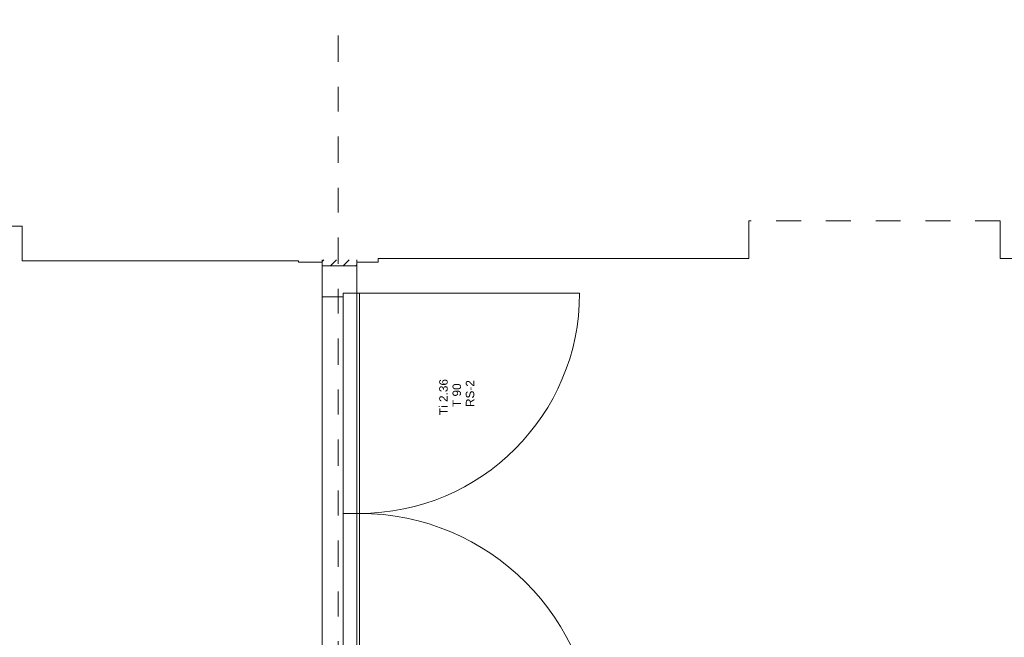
# Model space of a CAD drawing. Header units: metres. Extents: x -3.5 to 65.3, y -10.9 to 16.7.
# Tile 101 of 184: x 38.8 to 42.8, y 6.6 to 9.1. Entities that reach past the tile are written whole.
import ezdxf

# ---------------------------------------------------------------- set-up
doc = ezdxf.new("R2010")
doc.units = ezdxf.units.M
doc.header["$MEASUREMENT"] = 0
for name, pattern in [('Strichlinie doppelt', [0.218722, 0.105833, -0.042333, 0.028222, -0.042333]), ('Strichlinie eng', [0.046, 0.03, -0.016]), ('Wipeout_Contour', [1, 0, -1])]:
    doc.linetypes.add(name, pattern=pattern)
for name, color, linetype in [('451 - Universal.Achsen Raster', 7, 'Continuous'), ('605 - Struktur.Wand Innen', 7, 'Continuous'), ('650 - Abdeckung.Fußboden Aufbau', 7, 'Continuous')]:
    doc.layers.add(name, color=color, linetype=linetype)
doc.styles.add('ERSTELLTER_STIL_1', font='txt')

msp = doc.modelspace()

# ---------------------------------------------------------------- linework, layer by layer
at = {"layer": '605 - Struktur.Wand Innen', "color": 7, "linetype": 'Continuous', "lineweight": 13}
for p, q in [((40.15, 7.95), (40.15, 7.965)), ((40.15, 7.965), (40.205, 7.965)), ((40.15, 7.08), (40.15, 7.965)), ((40.15, 7.965), (40.215, 7.965)), ((40.215, 7.965), (40.215, 7.08)), ((40.215, 7.965), (41.1, 7.965)), ((40.065, 7.95), (40.15, 7.95)), ((40.15, 6.135), (40.15, 7.08)), ((40.15, 7.08), (40.215, 7.08)), ((40.215, 7.08), (40.15, 7.08)), ((40.215, 7.08), (40.215, 6.135))]:
    msp.add_line(p, q, dxfattribs=at)
at = {"layer": '605 - Struktur.Wand Innen', "color": 7, "linetype": 'Continuous', "lineweight": 9}
for centre, radius, start, end in [((40.215, 7.965), 0.885, 270, 0), ((40.215, 6.135), 0.945, 0, 90)]:
    msp.add_arc(centre, radius, start, end, dxfattribs=at)
at = {"layer": '650 - Abdeckung.Fußboden Aufbau', "color": 7, "linetype": 'Continuous', "lineweight": 13, "flags": 128}
for points in [[(52.14, 8.24), (52.14, 8.095), (51.09, 8.095), (51.09, 8.09), (50.77, 8.09), (50.77, 8.51), (50.84, 8.51), (50.84, 8.585), (49.03, 8.585), (49.03, 8.725), (47.41, 8.725), (47.41, 8.51), (47.49, 8.51), (47.49, 8.09), (47.17, 8.09), (47.17, 8.1051), (42.79, 8.105), (42.79, 8.2555)], [(41.78, 8.2555), (41.78, 8.105), (40.29, 8.105), (40.29, 8.09), (39.97, 8.09), (39.97, 8.095), (38.86, 8.095), (38.86, 8.235)]]:
    msp.add_lwpolyline(points, dxfattribs=at)
at = {"layer": '650 - Abdeckung.Fußboden Aufbau', "color": 7, "linetype": 'Strichlinie eng', "lineweight": 13, "flags": 128}
for points in [[(38.86, 8.235), (37.85, 8.235)], [(42.79, 8.2555), (41.78, 8.2555)]]:
    msp.add_lwpolyline(points, dxfattribs=at)

# ---------------------------------------------------------------- texts
at = {"layer": '605 - Struktur.Wand Innen', "color": 7, "lineweight": 9, "char_height": 0.034, "rotation": 90, "style": 'ERSTELLTER_STIL_1'}
for s, insert, attachment_point in [('\\A1;{\\pqc;\\pt0;\\fArial|b0|i0|c0|p38;Ti 2.36}', (40.5704, 7.5477), 8), ('\\A1;{\\pql;\\pt0;\\fArial|b0|i0|c0|p38;RS-2}', (40.6427, 7.5077), 1), ('\\A1;{\\pql;\\pt0;\\fArial|b0|i0|c0|p38;T 90}', (40.5893, 7.5077), 1), ('\\A1;{\\pqr;\\pt0;\\fArial|b0|i0|c0|p38;}', (40.5815, 7.4816), 3), ('\\A1;{\\pqr;\\pt0;\\fArial|b0|i0|c0|p38;}', (40.6349, 7.4816), 3)]:
    msp.add_mtext(s, dxfattribs=dict(at, insert=insert, attachment_point=attachment_point))

# ---------------------------------------------------------------- next in the draw order: wipeouts: each hides what was drawn before it
at = {"color": 254, "linetype": 'Wipeout_Contour', "lineweight": 0, "ltscale": 163.778288}
msp.add_wipeout([(40.065, 8.1), (40.065, 8.075), (40.205, 8.075), (40.205, 8.1)], dxfattribs=at).dxf.layer = '605 - Struktur.Wand Innen'

# ---------------------------------------------------------------- next in the draw order: hatches: boundary and pattern name
at = {"layer": '605 - Struktur.Wand Innen', "linetype": 'Continuous', "lineweight": 0, "true_color": 0x000000}
h = msp.add_hatch(dxfattribs=at)
h.set_pattern_fill('MW_Ziegel_0001', color=18, style=0, pattern_type=2)
h.set_pattern_definition([(45, (0, 0), (-0.025455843, 0.025455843), [])])
h.paths.add_polyline_path([(40.065, 8.1), (40.065, 8.075), (40.205, 8.075), (40.205, 8.1)])

# ---------------------------------------------------------------- next in the draw order: linework, layer by layer
at = {"layer": '451 - Universal.Achsen Raster', "color": 160, "linetype": 'Strichlinie doppelt', "lineweight": 9, "true_color": 0x3232ff}
msp.add_line((40.13, -10.585), (40.13, 16.355), dxfattribs=at)
at = {"layer": '605 - Struktur.Wand Innen', "color": 7, "linetype": 'Continuous', "lineweight": 18}
msp.add_line((40.205, 8.075), (40.065, 8.075), dxfattribs=at)
msp.add_line((40.205, 8.075), (40.065, 8.075), dxfattribs=at)
msp.add_line((40.205, 8.075), (40.065, 8.075), dxfattribs=at)
at = {"layer": '605 - Struktur.Wand Innen', "color": 7, "linetype": 'Continuous', "lineweight": 9}
for p, q in [((40.065, 6.025), (40.065, 8.075)), ((40.205, 6.025), (40.205, 8.075))]:
    msp.add_line(p, q, dxfattribs=at)
at = {"layer": '605 - Struktur.Wand Innen', "color": 7, "linetype": 'Continuous', "lineweight": 13}
for p, q in [((40.065, 8.075), (40.065, 7.95)), ((40.205, 8.075), (40.065, 8.075)), ((40.205, 7.965), (40.205, 8.075))]:
    msp.add_line(p, q, dxfattribs=at)
at = {"layer": '605 - Struktur.Wand Innen', "color": 7, "linetype": 'Continuous', "lineweight": 18, "flags": 128}
for points in [[(40.065, 8.1), (40.065, 8.075)], [(40.205, 8.075), (40.205, 8.1)]]:
    msp.add_lwpolyline(points, dxfattribs=at)

doc.saveas('drawing.dxf')
